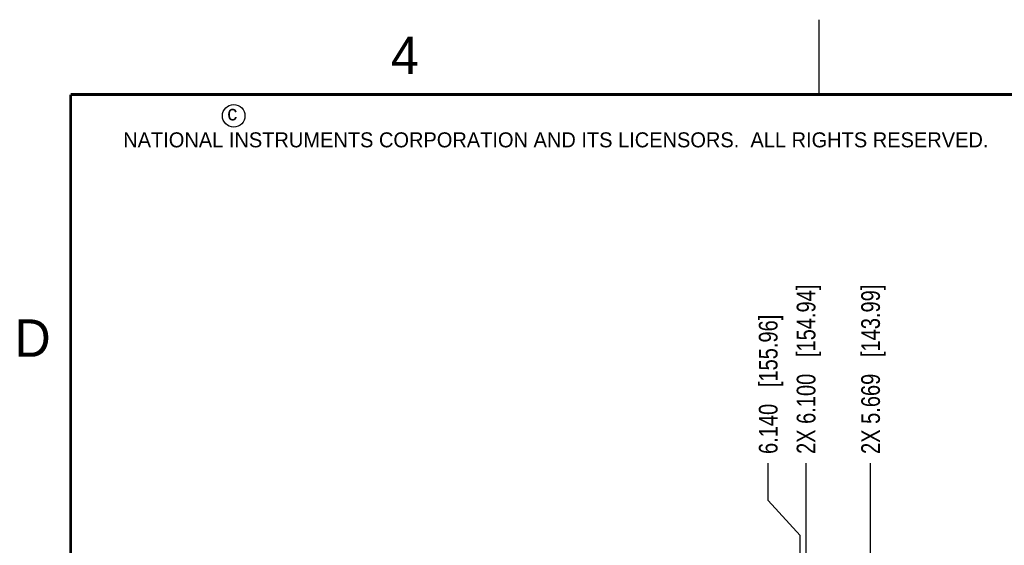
# Model space of a CAD drawing. Header units: inches. Extents: x 0 to 22, y 0 to 17.
# Tile 4 of 13: x 0.2 to 6.7, y 13.5 to 17. Entities that reach past the tile are written whole.
import ezdxf

# ---------------------------------------------------------------- set-up
doc = ezdxf.new("R2010")
doc.units = ezdxf.units.IN
doc.header["$LTSCALE"] = 1.21
doc.header["$MEASUREMENT"] = 0
doc.layers.get('0').update_dxf_attribs({"linetype": 'CONTINUOUS'})
doc.layers.add('DIMENSIONS', color=7, linetype='CONTINUOUS')
doc.styles.get("Standard").update_dxf_attribs({"font": 'txt', "width": 0.8})
doc.styles.add('TEXTSTYLE_2', font='txt')
doc.dimstyles.new('DIMSTYLE_2', dxfattribs={"dimtxt": 0.125, "dimasz": 0.18, "dimexe": 0.125, "dimexo": 0.0625, "dimgap": 0.03125, "dimtad": 0, "dimtih": 1, "dimtoh": 1, "dimdec": 3, "dimzin": 4, "dimdsep": 46, "dimtxsty": 'STANDARD', "dimblk": '_FILLED', "dimblk1": '_FILLED', "dimblk2": '_FILLED', "dimcen": 0.09, "dimadec": 0, "dimazin": 0, "dimtp": 0.001, "dimtm": 0.001, "dimtfac": 1, "dimtdec": 3, "dimtofl": 0, "dimtmove": 0, "dimatfit": 3, "dimldrblk": '_FILLED', "dimfxl": 1, "dimtolj": 1, "dimtzin": 4, "dimarcsym": 0})

# ---------------------------------------------------------------- blocks, each defined once
blk = doc.blocks.new('*D29')
at = {"layer": 'DIMENSIONS', "color": 2, "linetype": 'CONTINUOUS'}
blk.add_line((5.4132, 7.4441), (5.4132, 14.0391), dxfattribs=at)
at = {"layer": 'DIMENSIONS', "color": 2, "linetype": 'CONTINUOUS', "insert": (5.3507, 14.1016), "char_height": 0.125, "width": 1.725, "attachment_point": 1, "rotation": 90, "line_spacing_factor": 0.9}
blk.add_mtext('2X 6.100{\\Ftxt.shx;\\W1.000000;\\H0.125000; }[154.94]', dxfattribs=at)
blk = doc.blocks.new('_FILLED')
at = {"color": 0, "linetype": 'BYBLOCK'}
blk.add_solid([(0, 0), (-1, 0.174), (-1, -0.174)], dxfattribs=at)
blk = doc.blocks.new('*D30')
at = {"layer": 'DIMENSIONS', "color": 2, "linetype": 'CONTINUOUS'}
blk.add_line((5.8442, 7.4441), (5.8442, 14.0391), dxfattribs=at)
at = {"layer": 'DIMENSIONS', "color": 2, "linetype": 'CONTINUOUS', "insert": (5.7817, 14.1016), "char_height": 0.125, "width": 1.725, "attachment_point": 1, "rotation": 90, "line_spacing_factor": 0.9}
blk.add_mtext('2X 5.669{\\Ftxt.shx;\\W1.000000;\\H0.125000; }[143.99]', dxfattribs=at)
blk = doc.blocks.new('*D34')
at = {"layer": 'DIMENSIONS', "color": 2, "linetype": 'CONTINUOUS'}
for p, q in [((5.1602, 13.7903), (5.1602, 14.0391)), ((5.3732, 13.5578), (5.1602, 13.7903)), ((5.3732, 12.6616), (5.3732, 13.5578))]:
    blk.add_line(p, q, dxfattribs=at)
at = {"layer": 'DIMENSIONS', "color": 2, "linetype": 'CONTINUOUS', "insert": (5.0977, 14.1016), "char_height": 0.125, "width": 1.425, "attachment_point": 1, "rotation": 90, "line_spacing_factor": 0.9}
blk.add_mtext('6.140{\\Ftxt.shx;\\W1.000000;\\H0.125000; }[155.96]', dxfattribs=at)

msp = doc.modelspace()

# ---------------------------------------------------------------- linework, layer by layer
at = {"color": 2, "linetype": 'CONTINUOUS'}
msp.add_line((5.5, 16.5), (5.5, 17), dxfattribs=at)
at = {"color": 7, "linetype": 'CONTINUOUS', "const_width": 0.02}
for points in [[(0.5, 16.5), (0.5, 0.5)], [(21.5, 16.5), (0.5, 16.5)]]:
    msp.add_lwpolyline(points, dxfattribs=at)
at = {"color": 2, "linetype": 'CONTINUOUS'}
msp.add_circle((1.5893, 16.359), 0.0754, dxfattribs=at)

# ---------------------------------------------------------------- texts
at = {"color": 2, "linetype": 'CONTINUOUS', "attachment_point": 1, "line_spacing_factor": 0.9, "style": 'TEXTSTYLE_2'}
for s, insert, char_height, width in [('4', (2.64, 16.8869), 0.25, 0.25), ('c', (1.5463, 16.428), 0.1, 0.1), ('NATIONAL INSTRUMENTS CORPORATION AND ITS LICENSORS.  ALL RIGHTS RESERVED.', (0.851, 16.2482), 0.1, 7.3), ('D', (0.125, 15), 0.25, 0.25)]:
    msp.add_mtext(s, dxfattribs=dict(at, insert=insert, char_height=char_height, width=width))

# ---------------------------------------------------------------- dimensions: what is measured, and where the dimension line sits
at = {"layer": 'DIMENSIONS', "color": 2, "linetype": 'CONTINUOUS'}
for feature_location, picture, middle in [((5.4132, 7.4441), '*D29', (5.4132, 14.9641)), ((5.8442, 7.4441), '*D30', (5.8442, 14.9641))]:
    dim = msp.add_ordinate_dim(feature_location=feature_location, offset=(0, 6.595), dtype=1, origin=(11.5132, 7.3816), text='2X <>', dimstyle='DIMSTYLE_2', dxfattribs=at)
    dim.commit()
    dim.dimension.update_dxf_attribs({"geometry": picture, "text_midpoint": middle})
dim = msp.add_ordinate_dim(feature_location=(5.3732160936, 12.6615886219), offset=(-0.2129733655, 1.3775), dtype=0, origin=(11.5132160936, 12.5990886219), dimstyle='DIMSTYLE_2', dxfattribs=at)
dim.commit()
dim.dimension.update_dxf_attribs({"geometry": '*D34', "text_midpoint": (5.1602427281, 14.8140886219)})

doc.saveas('drawing.dxf')
